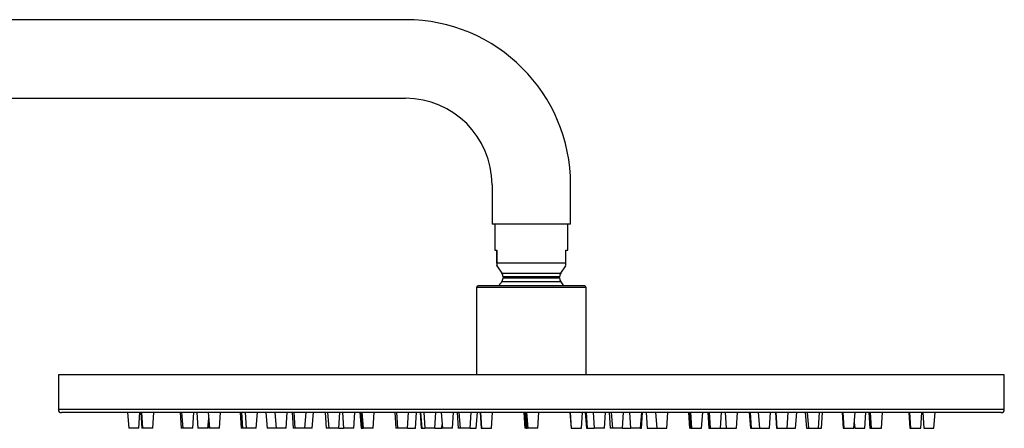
# Model space of a CAD drawing. Header units: millimetres. Extents: x 3905.27 to 3905.9, y 2650.71 to 2651.87.
# Tile 7 of 7: x 3905.59 to 3905.9, y 2651.74 to 2651.87. Entities that reach past the tile are written whole.
import ezdxf

# ---------------------------------------------------------------- set-up
doc = ezdxf.new("R2010")
doc.units = ezdxf.units.MM
doc.layers.add('SANINDUSA', color=3, linetype='Continuous')

msp = doc.modelspace()

# ---------------------------------------------------------------- linework, layer by layer
at = {"layer": 'SANINDUSA'}
for p, q in [((3905.710209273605, 2651.868805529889), (3905.378209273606, 2651.868805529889)), ((3905.378209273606, 2651.843805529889), (3905.710209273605, 2651.843805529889)), ((3905.737709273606, 2651.81630552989), (3905.737709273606, 2651.803805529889)), ((3905.762709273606, 2651.803805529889), (3905.762709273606, 2651.81630552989)), ((3905.750209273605, 2651.803805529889), (3905.737709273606, 2651.803805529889)), ((3905.738609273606, 2651.803805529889), (3905.738609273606, 2651.79546893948)), ((3905.762709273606, 2651.803805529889), (3905.750209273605, 2651.803805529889)), ((3905.761809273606, 2651.79546893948), (3905.761809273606, 2651.803805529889)), ((3905.738609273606, 2651.79546893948), (3905.739222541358, 2651.79546893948)), ((3905.739196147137, 2651.791312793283), (3905.739196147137, 2651.79546893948)), ((3905.739222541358, 2651.79546893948), (3905.739222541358, 2651.791312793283)), ((3905.761222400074, 2651.79546893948), (3905.761809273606, 2651.79546893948)), ((3905.761222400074, 2651.791312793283), (3905.761222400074, 2651.79546893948)), ((3905.739209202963, 2651.790456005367), (3905.740847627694, 2651.788116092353)), ((3905.761222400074, 2651.791312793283), (3905.739222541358, 2651.791312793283)), ((3905.759570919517, 2651.788116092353), (3905.761209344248, 2651.790456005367)), ((3905.740847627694, 2651.788116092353), (3905.750242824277, 2651.788116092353)), ((3905.741209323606, 2651.78696893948), (3905.741209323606, 2651.786648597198)), ((3905.759209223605, 2651.78696893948), (3905.741209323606, 2651.78696893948)), ((3905.741209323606, 2651.786648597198), (3905.759209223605, 2651.786648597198)), ((3905.750242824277, 2651.788116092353), (3905.759570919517, 2651.788116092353)), ((3905.759209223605, 2651.786648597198), (3905.759209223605, 2651.78696893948)), ((3905.732809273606, 2651.783605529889), (3905.732809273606, 2651.75580552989)), ((3905.767609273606, 2651.783605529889), (3905.732809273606, 2651.783605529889)), ((3905.759681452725, 2651.785357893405), (3905.740737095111, 2651.785357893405)), ((3905.767609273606, 2651.75580552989), (3905.767609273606, 2651.783605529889)), ((3905.599709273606, 2651.75580552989), (3905.599709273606, 2651.74480552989)), ((3905.750748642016, 2651.75580552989), (3905.599709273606, 2651.75580552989)), ((3905.900709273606, 2651.75580552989), (3905.750748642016, 2651.75580552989)), ((3905.900709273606, 2651.74480552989), (3905.900709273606, 2651.75580552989)), ((3905.750748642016, 2651.74480552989), (3905.599709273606, 2651.74480552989)), ((3905.621754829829, 2651.743805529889), (3905.622104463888, 2651.738805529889)), ((3905.625315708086, 2651.738805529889), (3905.625665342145, 2651.743805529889)), ((3905.625947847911, 2651.743805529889), (3905.62629748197, 2651.738805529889)), ((3905.626182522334, 2651.743805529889), (3905.626532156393, 2651.738805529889)), ((3905.62974340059, 2651.738805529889), (3905.63009303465, 2651.743805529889)), ((3905.638475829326, 2651.743805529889), (3905.638825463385, 2651.738805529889)), ((3905.638929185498, 2651.743805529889), (3905.639278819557, 2651.738805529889)), ((3905.642490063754, 2651.738805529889), (3905.642839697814, 2651.743805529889)), ((3905.643754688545, 2651.743805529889), (3905.644104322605, 2651.738805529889)), ((3905.647412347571, 2651.743805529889), (3905.647761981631, 2651.738805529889)), ((3905.650973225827, 2651.738805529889), (3905.651322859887, 2651.743805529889)), ((3905.657567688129, 2651.743805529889), (3905.657917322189, 2651.738805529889)), ((3905.65794219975, 2651.743805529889), (3905.658291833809, 2651.738805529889)), ((3905.659126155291, 2651.743805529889), (3905.659475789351, 2651.738805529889)), ((3905.662687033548, 2651.738805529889), (3905.663036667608, 2651.743805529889)), ((3905.665754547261, 2651.743805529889), (3905.666104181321, 2651.738805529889)), ((3905.668642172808, 2651.743805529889), (3905.668991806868, 2651.738805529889)), ((3905.672203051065, 2651.738805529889), (3905.672552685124, 2651.743805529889)), ((3905.674097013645, 2651.743805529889), (3905.674446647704, 2651.738805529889)), ((3905.674626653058, 2651.743805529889), (3905.674976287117, 2651.738805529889)), ((3905.678187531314, 2651.738805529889), (3905.678537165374, 2651.743805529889)), ((3905.680516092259, 2651.738805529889), (3905.680865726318, 2651.743805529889)), ((3905.684611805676, 2651.743805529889), (3905.684961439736, 2651.738805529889)), ((3905.6853970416, 2651.743805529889), (3905.68574667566, 2651.738805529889)), ((3905.688957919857, 2651.738805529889), (3905.689307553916, 2651.743805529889)), ((3905.690127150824, 2651.743805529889), (3905.690476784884, 2651.738805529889)), ((3905.69368802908, 2651.738805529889), (3905.69403766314, 2651.743805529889)), ((3905.695680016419, 2651.743805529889), (3905.696029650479, 2651.738805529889)), ((3905.695751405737, 2651.743805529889), (3905.696101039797, 2651.738805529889)), ((3905.695968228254, 2651.743805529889), (3905.696317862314, 2651.738805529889)), ((3905.696328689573, 2651.743805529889), (3905.696678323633, 2651.738805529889)), ((3905.69988956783, 2651.738805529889), (3905.70023920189, 2651.743805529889)), ((3905.706748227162, 2651.743805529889), (3905.707097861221, 2651.738805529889)), ((3905.707260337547, 2651.743805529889), (3905.707609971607, 2651.738805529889)), ((3905.710821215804, 2651.738805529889), (3905.711170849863, 2651.743805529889)), ((3905.713315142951, 2651.738805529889), (3905.71366477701, 2651.743805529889)), ((3905.714843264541, 2651.743805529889), (3905.7151928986, 2651.738805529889)), ((3905.714981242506, 2651.743805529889), (3905.715330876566, 2651.738805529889)), ((3905.715951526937, 2651.743805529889), (3905.716301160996, 2651.738805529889)), ((3905.719512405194, 2651.738805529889), (3905.719862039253, 2651.743805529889)), ((3905.721569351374, 2651.743805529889), (3905.721918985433, 2651.738805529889)), ((3905.72513022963, 2651.738805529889), (3905.72547986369, 2651.743805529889)), ((3905.726615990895, 2651.743805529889), (3905.726965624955, 2651.738805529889)), ((3905.72718717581, 2651.743805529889), (3905.72753680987, 2651.738805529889)), ((3905.730748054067, 2651.738805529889), (3905.731097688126, 2651.743805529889)), ((3905.73268451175, 2651.738805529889), (3905.73303414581, 2651.743805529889)), ((3905.733935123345, 2651.743805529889), (3905.734284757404, 2651.738805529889)), ((3905.733994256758, 2651.743805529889), (3905.734343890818, 2651.738805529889)), ((3905.737555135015, 2651.738805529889), (3905.737904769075, 2651.743805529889)), ((3905.747800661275, 2651.743805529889), (3905.748150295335, 2651.738805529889)), ((3905.747879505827, 2651.743805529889), (3905.748229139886, 2651.738805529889)), ((3905.747958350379, 2651.743805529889), (3905.748307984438, 2651.738805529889)), ((3905.74803719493, 2651.743805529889), (3905.74838682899, 2651.738805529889)), ((3905.748116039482, 2651.743805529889), (3905.748465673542, 2651.738805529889)), ((3905.748194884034, 2651.743805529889), (3905.748544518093, 2651.738805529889)), ((3905.748313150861, 2651.743805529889), (3905.748662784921, 2651.738805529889)), ((3905.748391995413, 2651.743805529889), (3905.748741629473, 2651.738805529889)), ((3905.748470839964, 2651.743805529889), (3905.748820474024, 2651.738805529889)), ((3905.748549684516, 2651.743805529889), (3905.748899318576, 2651.738805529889)), ((3905.748628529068, 2651.743805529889), (3905.748978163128, 2651.738805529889)), ((3905.74870737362, 2651.743805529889), (3905.749057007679, 2651.738805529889)), ((3905.900709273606, 2651.74480552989), (3905.750748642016, 2651.74480552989)), ((3905.752268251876, 2651.738805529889), (3905.752617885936, 2651.743805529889)), ((3905.762513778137, 2651.743805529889), (3905.762863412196, 2651.738805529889)), ((3905.76257291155, 2651.743805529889), (3905.76292254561, 2651.738805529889)), ((3905.766133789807, 2651.738805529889), (3905.766483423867, 2651.743805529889)), ((3905.767384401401, 2651.743805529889), (3905.767734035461, 2651.738805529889)), ((3905.767623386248, 2651.743805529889), (3905.767973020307, 2651.738805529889)), ((3905.769892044, 2651.743805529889), (3905.77024167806, 2651.738805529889)), ((3905.773452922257, 2651.738805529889), (3905.773802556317, 2651.743805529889)), ((3905.774938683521, 2651.743805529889), (3905.775288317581, 2651.738805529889)), ((3905.775662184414, 2651.743805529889), (3905.776011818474, 2651.738805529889)), ((3905.779223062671, 2651.738805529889), (3905.779572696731, 2651.743805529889)), ((3905.781432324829, 2651.743805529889), (3905.781781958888, 2651.738805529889)), ((3905.784993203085, 2651.738805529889), (3905.785342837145, 2651.743805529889)), ((3905.785225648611, 2651.738805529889), (3905.78557528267, 2651.743805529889)), ((3905.786753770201, 2651.743805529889), (3905.787103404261, 2651.738805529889)), ((3905.789759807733, 2651.743805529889), (3905.790109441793, 2651.738805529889)), ((3905.79332068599, 2651.738805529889), (3905.793670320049, 2651.743805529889)), ((3905.800179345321, 2651.743805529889), (3905.800528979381, 2651.738805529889)), ((3905.800539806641, 2651.743805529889), (3905.8008894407, 2651.738805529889)), ((3905.800756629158, 2651.743805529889), (3905.801106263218, 2651.738805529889)), ((3905.800828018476, 2651.743805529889), (3905.801177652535, 2651.738805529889)), ((3905.804388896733, 2651.738805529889), (3905.804738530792, 2651.743805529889)), ((3905.806380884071, 2651.743805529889), (3905.806730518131, 2651.738805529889)), ((3905.806799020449, 2651.743805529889), (3905.80714865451, 2651.738805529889)), ((3905.810359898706, 2651.738805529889), (3905.810709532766, 2651.743805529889)), ((3905.811896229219, 2651.743805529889), (3905.812245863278, 2651.738805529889)), ((3905.815457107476, 2651.738805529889), (3905.815806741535, 2651.743805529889)), ((3905.819552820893, 2651.743805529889), (3905.819902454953, 2651.738805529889)), ((3905.819848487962, 2651.743805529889), (3905.820198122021, 2651.738805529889)), ((3905.82241102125, 2651.743805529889), (3905.82276065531, 2651.738805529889)), ((3905.825971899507, 2651.738805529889), (3905.826321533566, 2651.743805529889)), ((3905.827865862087, 2651.743805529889), (3905.828215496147, 2651.738805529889)), ((3905.828018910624, 2651.743805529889), (3905.828368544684, 2651.738805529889)), ((3905.83157978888, 2651.738805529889), (3905.83192942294, 2651.743805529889)), ((3905.83431436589, 2651.738805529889), (3905.83466399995, 2651.743805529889)), ((3905.837381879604, 2651.743805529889), (3905.837731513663, 2651.738805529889)), ((3905.838023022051, 2651.743805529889), (3905.838372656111, 2651.738805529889)), ((3905.841583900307, 2651.738805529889), (3905.841933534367, 2651.743805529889)), ((3905.842501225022, 2651.738805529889), (3905.842850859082, 2651.743805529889)), ((3905.849095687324, 2651.743805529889), (3905.849445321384, 2651.738805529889)), ((3905.849289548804, 2651.743805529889), (3905.849639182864, 2651.738805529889)), ((3905.852850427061, 2651.738805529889), (3905.85320006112, 2651.743805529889)), ((3905.856314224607, 2651.738805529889), (3905.856663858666, 2651.743805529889)), ((3905.857578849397, 2651.743805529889), (3905.857928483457, 2651.738805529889)), ((3905.85803220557, 2651.743805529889), (3905.858381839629, 2651.738805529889)), ((3905.861593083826, 2651.738805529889), (3905.861942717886, 2651.743805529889)), ((3905.870325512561, 2651.743805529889), (3905.870675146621, 2651.738805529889)), ((3905.870560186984, 2651.743805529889), (3905.870909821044, 2651.738805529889)), ((3905.874121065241, 2651.738805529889), (3905.874470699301, 2651.743805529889)), ((3905.874753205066, 2651.743805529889), (3905.875102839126, 2651.738805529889)), ((3905.878314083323, 2651.738805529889), (3905.878663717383, 2651.743805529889)), ((3905.647315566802, 2651.738805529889), (3905.647538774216, 2651.741997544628)), ((3905.647441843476, 2651.740611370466), (3905.64756812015, 2651.738805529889)), ((3905.721752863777, 2651.738805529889), (3905.721835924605, 2651.739993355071)), ((3905.852976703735, 2651.740611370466), (3905.853102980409, 2651.738805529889)), ((3905.625315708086, 2651.738805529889), (3905.622104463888, 2651.738805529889)), ((3905.626532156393, 2651.738805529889), (3905.62629748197, 2651.738805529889)), ((3905.62974340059, 2651.738805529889), (3905.626532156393, 2651.738805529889)), ((3905.639278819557, 2651.738805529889), (3905.638825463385, 2651.738805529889)), ((3905.642490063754, 2651.738805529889), (3905.639278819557, 2651.738805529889)), ((3905.647315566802, 2651.738805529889), (3905.644104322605, 2651.738805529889)), ((3905.647761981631, 2651.738805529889), (3905.64756812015, 2651.738805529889)), ((3905.650973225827, 2651.738805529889), (3905.647761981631, 2651.738805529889)), ((3905.658291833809, 2651.738805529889), (3905.657917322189, 2651.738805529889)), ((3905.659475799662, 2651.738805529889), (3905.658291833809, 2651.738805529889)), ((3905.662687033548, 2651.738805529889), (3905.659475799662, 2651.738805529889)), ((3905.668991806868, 2651.738805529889), (3905.666104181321, 2651.738805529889)), ((3905.672203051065, 2651.738805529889), (3905.668991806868, 2651.738805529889)), ((3905.674976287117, 2651.738805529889), (3905.674446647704, 2651.738805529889)), ((3905.678187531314, 2651.738805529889), (3905.674976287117, 2651.738805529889)), ((3905.680516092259, 2651.738805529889), (3905.678187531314, 2651.738805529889)), ((3905.68574667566, 2651.738805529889), (3905.684961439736, 2651.738805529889)), ((3905.688957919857, 2651.738805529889), (3905.68574667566, 2651.738805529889)), ((3905.688957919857, 2651.738805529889), (3905.690476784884, 2651.738805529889)), ((3905.69368802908, 2651.738805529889), (3905.690476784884, 2651.738805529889)), ((3905.696101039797, 2651.738805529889), (3905.696029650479, 2651.738805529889)), ((3905.696101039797, 2651.738805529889), (3905.696317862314, 2651.738805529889)), ((3905.696317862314, 2651.738805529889), (3905.696678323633, 2651.738805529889)), ((3905.69988956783, 2651.738805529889), (3905.696678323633, 2651.738805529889)), ((3905.707609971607, 2651.738805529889), (3905.707097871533, 2651.738805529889)), ((3905.710821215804, 2651.738805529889), (3905.707609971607, 2651.738805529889)), ((3905.710821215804, 2651.738805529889), (3905.713315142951, 2651.738805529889)), ((3905.7151928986, 2651.738805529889), (3905.715330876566, 2651.738805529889)), ((3905.715330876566, 2651.738805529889), (3905.716301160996, 2651.738805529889)), ((3905.719512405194, 2651.738805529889), (3905.716301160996, 2651.738805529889)), ((3905.719512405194, 2651.738805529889), (3905.721752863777, 2651.738805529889)), ((3905.721918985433, 2651.738805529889), (3905.721752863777, 2651.738805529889)), ((3905.72513022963, 2651.738805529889), (3905.721918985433, 2651.738805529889)), ((3905.72753680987, 2651.738805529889), (3905.726965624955, 2651.738805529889)), ((3905.730748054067, 2651.738805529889), (3905.72753680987, 2651.738805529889)), ((3905.730748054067, 2651.738805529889), (3905.73268451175, 2651.738805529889)), ((3905.734284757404, 2651.738805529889), (3905.734343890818, 2651.738805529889)), ((3905.734343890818, 2651.738805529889), (3905.737555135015, 2651.738805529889)), ((3905.748229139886, 2651.738805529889), (3905.748150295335, 2651.738805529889)), ((3905.748307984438, 2651.738805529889), (3905.748229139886, 2651.738805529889)), ((3905.74838682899, 2651.738805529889), (3905.748307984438, 2651.738805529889)), ((3905.748465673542, 2651.738805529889), (3905.74838682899, 2651.738805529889)), ((3905.748544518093, 2651.738805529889), (3905.748465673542, 2651.738805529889)), ((3905.748544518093, 2651.738805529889), (3905.748662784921, 2651.738805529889)), ((3905.748662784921, 2651.738805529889), (3905.748741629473, 2651.738805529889)), ((3905.748741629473, 2651.738805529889), (3905.748820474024, 2651.738805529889)), ((3905.748820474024, 2651.738805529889), (3905.748899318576, 2651.738805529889)), ((3905.748978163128, 2651.738805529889), (3905.748899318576, 2651.738805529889)), ((3905.749057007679, 2651.738805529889), (3905.748978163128, 2651.738805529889)), ((3905.752268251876, 2651.738805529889), (3905.749057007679, 2651.738805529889)), ((3905.762863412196, 2651.738805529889), (3905.76292254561, 2651.738805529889)), ((3905.76292254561, 2651.738805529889), (3905.766133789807, 2651.738805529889)), ((3905.767734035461, 2651.738805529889), (3905.767973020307, 2651.738805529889)), ((3905.767973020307, 2651.738805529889), (3905.77024167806, 2651.738805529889)), ((3905.773452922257, 2651.738805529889), (3905.77024167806, 2651.738805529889)), ((3905.776011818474, 2651.738805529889), (3905.775288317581, 2651.738805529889)), ((3905.779223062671, 2651.738805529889), (3905.776011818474, 2651.738805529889)), ((3905.779223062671, 2651.738805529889), (3905.781781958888, 2651.738805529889)), ((3905.784993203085, 2651.738805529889), (3905.781781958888, 2651.738805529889)), ((3905.784993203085, 2651.738805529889), (3905.785225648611, 2651.738805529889)), ((3905.787103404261, 2651.738805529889), (3905.790109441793, 2651.738805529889)), ((3905.790109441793, 2651.738805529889), (3905.79332068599, 2651.738805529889)), ((3905.8008894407, 2651.738805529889), (3905.800528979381, 2651.738805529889)), ((3905.8008894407, 2651.738805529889), (3905.801106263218, 2651.738805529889)), ((3905.801106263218, 2651.738805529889), (3905.801177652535, 2651.738805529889)), ((3905.801177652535, 2651.738805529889), (3905.804388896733, 2651.738805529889)), ((3905.806730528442, 2651.738805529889), (3905.80714865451, 2651.738805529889)), ((3905.80714865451, 2651.738805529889), (3905.810359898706, 2651.738805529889)), ((3905.810359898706, 2651.738805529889), (3905.812245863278, 2651.738805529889)), ((3905.812245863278, 2651.738805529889), (3905.815457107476, 2651.738805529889)), ((3905.819902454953, 2651.738805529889), (3905.820198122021, 2651.738805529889)), ((3905.820198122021, 2651.738805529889), (3905.82276065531, 2651.738805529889)), ((3905.82276065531, 2651.738805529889), (3905.825971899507, 2651.738805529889)), ((3905.828215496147, 2651.738805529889), (3905.828368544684, 2651.738805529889)), ((3905.828368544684, 2651.738805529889), (3905.83157978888, 2651.738805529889)), ((3905.83157978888, 2651.738805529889), (3905.83431436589, 2651.738805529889)), ((3905.837731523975, 2651.738805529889), (3905.838372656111, 2651.738805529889)), ((3905.838372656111, 2651.738805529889), (3905.841583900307, 2651.738805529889)), ((3905.841583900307, 2651.738805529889), (3905.842501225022, 2651.738805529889)), ((3905.849445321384, 2651.738805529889), (3905.849639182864, 2651.738805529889)), ((3905.849639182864, 2651.738805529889), (3905.852850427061, 2651.738805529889)), ((3905.853102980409, 2651.738805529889), (3905.856314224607, 2651.738805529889)), ((3905.857928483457, 2651.738805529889), (3905.858381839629, 2651.738805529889)), ((3905.858381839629, 2651.738805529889), (3905.861593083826, 2651.738805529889)), ((3905.870675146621, 2651.738805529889), (3905.870909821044, 2651.738805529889)), ((3905.870909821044, 2651.738805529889), (3905.874121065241, 2651.738805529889)), ((3905.875102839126, 2651.738805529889), (3905.878314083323, 2651.738805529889))]:
    msp.add_line(p, q, dxfattribs=at)
for centre, radius, start, end in [((3905.710209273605, 2651.81630552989), 0.05250000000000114, 0, 90), ((3905.710209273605, 2651.81630552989), 0.0275, 0, 90), ((3905.739209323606, 2651.786648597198), 0.00200000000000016, 319.8079354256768, 0), ((3905.739209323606, 2651.78696893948), 0.002000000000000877, 0, 34.99999999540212), ((3905.761209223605, 2651.78696893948), 0.002000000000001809, 145.0000000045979, 180), ((3905.761209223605, 2651.786648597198), 0.002000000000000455, 180, 220.1920645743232), ((3905.733309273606, 2651.783605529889), 0.0005000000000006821, 90, 180), ((3905.767109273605, 2651.783605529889), 0.0004999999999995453, 0, 90), ((3905.600709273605, 2651.74480552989), 0.001000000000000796, 180, 270), ((3905.899709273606, 2651.74480552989), 0.001000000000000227, 270, 0)]:
    msp.add_arc(centre, radius, start, end, dxfattribs=at)
for points, knots in [([(3905.739222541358, 2651.791312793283), (3905.739219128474, 2651.790896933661), (3905.739214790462, 2651.790368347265), (3905.73921022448, 2651.790535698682), (3905.739209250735, 2651.790571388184)], [0, 0, 0, 0, 0.7867391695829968, 1, 1, 1, 1]), ([(3905.761209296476, 2651.790571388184), (3905.761211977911, 2651.790584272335), (3905.761216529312, 2651.790606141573), (3905.76122069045, 2651.79110700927), (3905.761222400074, 2651.791312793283)], [0, 0, 0, 0, 0.5891449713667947, 1, 1, 1, 1]), ([(3905.750269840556, 2651.78410552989), (3905.749238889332, 2651.78410552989), (3905.747115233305, 2651.78410552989), (3905.743962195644, 2651.78410552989), (3905.740927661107, 2651.78410552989), (3905.738217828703, 2651.78410552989), (3905.736009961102, 2651.78410552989), (3905.734439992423, 2651.78410552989), (3905.7334884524, 2651.78410552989), (3905.733367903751, 2651.78410552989), (3905.733309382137, 2651.78410552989)], [0, 0, 0, 0, 0.1165160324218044, 0.2400113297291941, 0.3686408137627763, 0.5000000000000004, 0.6313591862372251, 0.7599886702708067, 0.8834839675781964, 1, 1, 1, 1]), ([(3905.740817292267, 2651.785400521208), (3905.740593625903, 2651.785158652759), (3905.740224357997, 2651.784759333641), (3905.73995058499, 2651.784290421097), (3905.739842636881, 2651.78410552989)], [0, 0, 0, 0, 0.6057021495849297, 1, 1, 1, 1]), ([(3905.767103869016, 2651.78410552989), (3905.767053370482, 2651.78410552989), (3905.766948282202, 2651.78410552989), (3905.766023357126, 2651.78410552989), (3905.764475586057, 2651.78410552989), (3905.762286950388, 2651.78410552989), (3905.759592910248, 2651.78410552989), (3905.756569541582, 2651.78410552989), (3905.753423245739, 2651.78410552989), (3905.751300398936, 2651.78410552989), (3905.750269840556, 2651.78410552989)], [0, 0, 0, 0, 0.1145005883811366, 0.2382776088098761, 0.3672005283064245, 0.4988593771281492, 0.6305182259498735, 0.7594411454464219, 0.8832181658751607, 1, 1, 1, 1]), ([(3905.760609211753, 2651.78410552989), (3905.760605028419, 2651.784112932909), (3905.76034383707, 2651.784575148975), (3905.759997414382, 2651.784981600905), (3905.759656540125, 2651.785381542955)], [0, 0, 0, 0, 0.01601636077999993, 1, 1, 1, 1]), ([(3905.750745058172, 2651.743805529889), (3905.747158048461, 2651.743805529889), (3905.739893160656, 2651.743805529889), (3905.72891881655, 2651.743805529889), (3905.717809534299, 2651.743805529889), (3905.706656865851, 2651.743805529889), (3905.696174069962, 2651.743805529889), (3905.686432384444, 2651.743805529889), (3905.677467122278, 2651.743805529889), (3905.66875720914, 2651.743805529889), (3905.660365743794, 2651.743805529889), (3905.652354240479, 2651.743805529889), (3905.644792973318, 2651.743805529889), (3905.637732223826, 2651.743805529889), (3905.631216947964, 2651.743805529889), (3905.625295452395, 2651.743805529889), (3905.619994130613, 2651.743805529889), (3905.6153320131, 2651.743805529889), (3905.611065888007, 2651.743805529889), (3905.607350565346, 2651.743805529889), (3905.604353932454, 2651.743805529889), (3905.602233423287, 2651.743805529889), (3905.60106677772, 2651.743805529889), (3905.600593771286, 2651.743805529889), (3905.600721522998, 2651.743805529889), (3905.600727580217, 2651.743805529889)], [0, 0, 0, 0, 0.04571660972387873, 0.09259134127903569, 0.1405571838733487, 0.1895327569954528, 0.2394279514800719, 0.2818713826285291, 0.3246631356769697, 0.3677789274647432, 0.4113514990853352, 0.4550545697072, 0.4988622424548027, 0.5426678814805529, 0.5863709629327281, 0.6299455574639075, 0.673059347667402, 0.7158511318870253, 0.7582965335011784, 0.8081903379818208, 0.8571651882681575, 0.9051310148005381, 0.9520075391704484, 0.9977244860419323, 1, 1, 1, 1]), ([(3905.899690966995, 2651.743805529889), (3905.899630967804, 2651.743805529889), (3905.899506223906, 2651.743805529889), (3905.898314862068, 2651.743805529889), (3905.896308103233, 2651.743805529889), (3905.893381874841, 2651.743805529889), (3905.889744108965, 2651.743805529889), (3905.885547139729, 2651.743805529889), (3905.880949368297, 2651.743805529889), (3905.875710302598, 2651.743805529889), (3905.869848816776, 2651.743805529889), (3905.863390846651, 2651.743805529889), (3905.856384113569, 2651.743805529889), (3905.848873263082, 2651.743805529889), (3905.840908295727, 2651.743805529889), (3905.832559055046, 2651.743805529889), (3905.823886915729, 2651.743805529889), (3905.814954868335, 2651.743805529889), (3905.805243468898, 2651.743805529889), (3905.79478703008, 2651.743805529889), (3905.783655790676, 2651.743805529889), (3905.772561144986, 2651.743805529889), (3905.761595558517, 2651.743805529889), (3905.754331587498, 2651.743805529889), (3905.750745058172, 2651.743805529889)], [0, 0, 0, 0, 0.04363861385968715, 0.0907287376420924, 0.1389138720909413, 0.1881133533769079, 0.2382366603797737, 0.2808741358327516, 0.3238615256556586, 0.3671744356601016, 0.4109462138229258, 0.454849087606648, 0.4988570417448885, 0.5428629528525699, 0.5867658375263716, 0.6305396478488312, 0.6738505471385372, 0.7168379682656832, 0.7594774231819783, 0.8095993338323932, 0.8587980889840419, 0.9069832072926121, 0.9540736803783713, 1, 1, 1, 1])]:
    msp.add_open_spline(points, degree=3, knots=knots, dxfattribs=at)

doc.saveas('drawing.dxf')
